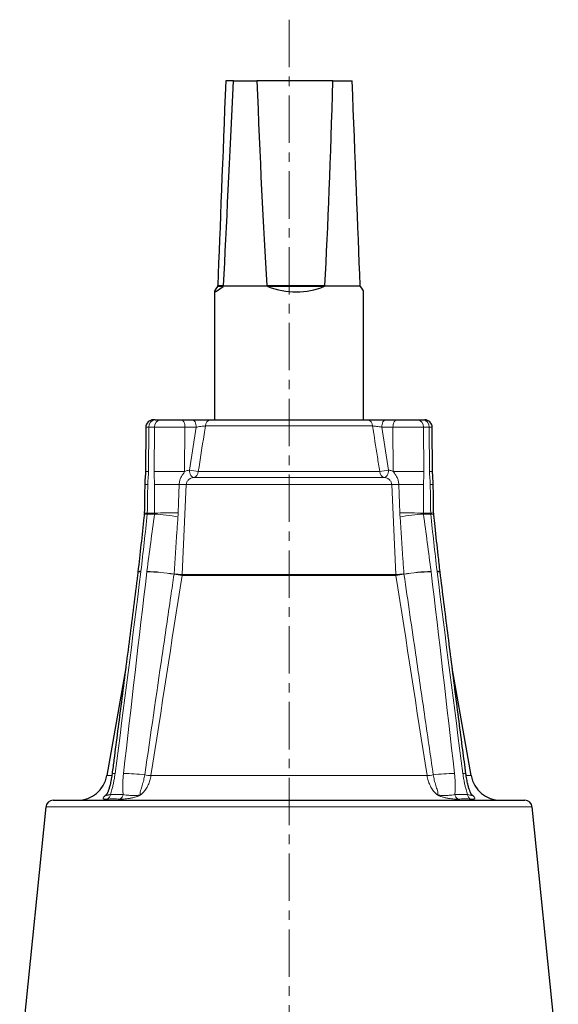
# Model space of a CAD drawing. Header units: millimetres. Extents: x -146 to 1188, y -526 to 1724.
# Tile 11 of 15: x -55 to 90, y 1456 to 1720. Entities that reach past the tile are written whole.
import ezdxf

# ---------------------------------------------------------------- set-up
doc = ezdxf.new("R2010")
doc.units = ezdxf.units.MM
doc.linetypes.add('CENTERX2', pattern=[20.32, 12.7, -2.54, 2.54, -2.54])
doc.layers.add('FORMAT', color=7, linetype='Continuous')

msp = doc.modelspace()

# ---------------------------------------------------------------- linework, layer by layer
at = {"color": 7, "linetype": 'Continuous', "lineweight": 25}
for p, q in [((2.57, 1703.6), (0.54, 1703.6)), ((2.57, 1703.6), (8.87, 1703.6)), ((29.26, 1703.6), (8.87, 1703.6)), ((29.26, 1703.6), (34.42, 1703.6)), ((-2.52, 1647.1), (-2.52, 1612.73)), ((-1.69, 1648.49), (-1.63, 1648.6)), ((-0.09, 1648.6), (11.59, 1648.6)), ((11.78, 1648.49), (11.59, 1648.6)), ((27.03, 1648.6), (36.59, 1648.6)), ((36.65, 1648.49), (36.59, 1648.6)), ((37.48, 1612.73), (37.48, 1647.1)), ((-18.36, 1612.73), (-18.9, 1612.73)), ((-18.36, 1612.73), (-16.86, 1612.73)), ((-16.86, 1612.73), (-11.4, 1612.73)), ((-11.4, 1612.73), (-8.39, 1612.73)), ((-3.55, 1612.73), (38.5, 1612.73)), ((43.35, 1612.73), (46.35, 1612.73)), ((46.35, 1612.73), (51.82, 1612.73)), ((51.82, 1612.73), (53.32, 1612.73)), ((53.32, 1612.73), (53.85, 1612.73)), ((-20.9, 1610.75), (-20.99, 1598.89)), ((55.94, 1598.89), (55.85, 1610.75)), ((-23.01, 1572), (-23.03, 1571.9)), ((57.98, 1571.9), (57.97, 1572)), ((-26.27, 1546.21), (-31.36, 1517.35)), ((66.32, 1517.35), (61.22, 1546.28)), ((-45.71, 1510.73), (80.67, 1510.73)), ((-47.7, 1508.94), (-54.7, 1440.11)), ((89.65, 1440.11), (82.66, 1508.94))]:
    msp.add_line(p, q, dxfattribs=at)
at = {"color": 8, "linetype": 'Continuous', "lineweight": 18}
for p, q in [((-0.19, 1648.49), (-1.69, 1648.49)), ((-1.6, 1648.75), (-0.05, 1648.75)), ((11.5, 1648.75), (27.11, 1648.75)), ((26.85, 1648.49), (11.78, 1648.49)), ((-20.09, 1610.75), (-20.18, 1598.89)), ((-18.59, 1610.75), (-20.09, 1610.75)), ((-18.68, 1598.89), (-18.59, 1610.75)), ((-10.4, 1610.73), (-10.49, 1598.84)), ((-7.39, 1610.73), (-10.4, 1610.73)), ((-9.21, 1599.23), (-7.39, 1610.73)), ((39.87, 1611.08), (-4.91, 1611.08)), ((42.35, 1610.73), (44.17, 1599.23)), ((45.35, 1610.73), (42.35, 1610.73)), ((45.44, 1598.84), (45.35, 1610.73)), ((53.55, 1610.75), (53.64, 1598.89)), ((55.05, 1610.75), (53.55, 1610.75)), ((55.14, 1598.89), (55.05, 1610.75)), ((43.06, 1597.23), (-8.1, 1597.23)), ((41.78, 1598.88), (-6.82, 1598.88)), ((45.01, 1595.35), (-10.05, 1595.35)), ((-18.56, 1587.46), (-20.5, 1587.46)), ((-18.54, 1587.72), (-20.49, 1587.72)), ((55.45, 1587.72), (53.5, 1587.72)), ((55.46, 1587.46), (53.52, 1587.46)), ((46.14, 1571.03), (-11.18, 1571.03)), ((46.12, 1571.28), (-11.16, 1571.28)), ((-31.36, 1517.35), (-30.01, 1517.35)), ((-19.51, 1517.35), (54.47, 1517.35)), ((64.99, 1517.35), (66.32, 1517.35)), ((-31.61, 1512.16), (-31.36, 1512.39)), ((-30.38, 1512.29), (-26.98, 1512.29)), ((61.94, 1512.29), (65.34, 1512.29)), ((66.32, 1512.39), (66.57, 1512.16)), ((-31.61, 1512.16), (-31.43, 1512.27)), ((82.66, 1508.94), (-47.7, 1508.94))]:
    msp.add_line(p, q, dxfattribs=at)
at = {"color": 8, "linetype": 'Continuous', "lineweight": 18, "flags": 128}
for points in [[(-10.4, 1610.73), (-10.42, 1611.13), (-10.47, 1611.5), (-10.56, 1611.85), (-10.69, 1612.15), (-10.84, 1612.4), (-11.01, 1612.58), (-11.2, 1612.7), (-11.4, 1612.73)], [(-7.39, 1610.73), (-7.41, 1611.13), (-7.46, 1611.5), (-7.56, 1611.85), (-7.68, 1612.15), (-7.83, 1612.4), (-8.01, 1612.58), (-8.19, 1612.7), (-8.39, 1612.73)], [(42.35, 1610.73), (42.37, 1611.13), (42.42, 1611.5), (42.52, 1611.85), (42.64, 1612.15), (42.79, 1612.4), (42.96, 1612.58), (43.15, 1612.7), (43.35, 1612.73)], [(45.35, 1610.73), (45.37, 1611.13), (45.43, 1611.5), (45.52, 1611.85), (45.65, 1612.15), (45.8, 1612.4), (45.97, 1612.58), (46.16, 1612.7), (46.35, 1612.73)], [(-10.49, 1598.84), (-11.09, 1598.85), (-11.72, 1598.85), (-12.37, 1598.86), (-13.04, 1598.86), (-13.71, 1598.87), (-14.38, 1598.87), (-15.04, 1598.88), (-15.68, 1598.88), (-16.29, 1598.89), (-16.87, 1598.89), (-17.4, 1598.89), (-17.88, 1598.89), (-18.31, 1598.89), (-18.68, 1598.89)], [(-8.1, 1597.23), (-8.29, 1597.28), (-8.49, 1597.4), (-8.67, 1597.59), (-8.83, 1597.83), (-8.97, 1598.13), (-9.09, 1598.47), (-9.17, 1598.84), (-9.21, 1599.23)], [(44.17, 1599.23), (44.13, 1598.84), (44.05, 1598.47), (43.93, 1598.13), (43.79, 1597.83), (43.63, 1597.59), (43.44, 1597.4), (43.25, 1597.28), (43.06, 1597.23)], [(53.64, 1598.89), (53.27, 1598.89), (52.84, 1598.89), (52.36, 1598.89), (51.82, 1598.89), (51.25, 1598.89), (50.64, 1598.88), (50, 1598.88), (49.34, 1598.87), (48.67, 1598.87), (48, 1598.86), (47.33, 1598.86), (46.68, 1598.85), (46.04, 1598.85), (45.44, 1598.84)], [(-10.05, 1595.35), (-10.24, 1591.35), (-10.98, 1575.37), (-11.16, 1571.28)], [(46.12, 1571.28), (45.94, 1575.27), (45.2, 1591.25), (45.01, 1595.35)], [(-20.5, 1587.46), (-20.81, 1587.43), (-21.05, 1587.4), (-21.21, 1587.35), (-21.3, 1587.3), (-21.32, 1587.26)]]:
    msp.add_lwpolyline(points, dxfattribs=at)
at = {"color": 7, "linetype": 'Continuous', "lineweight": 25}
for centre, radius, start, end in [((-18.9, 1610.73), 2, 90, 179.516), ((53.85, 1610.73), 2, 0.4431, 90), ((-39.24, 1518.73), 8, 270, 350), ((74.2, 1518.73), 8, 190, 270), ((-45.71, 1508.73), 2, 90, 174.2), ((80.67, 1508.73), 2, 5.8, 90)]:
    msp.add_arc(centre, radius, start, end, dxfattribs=at)
at = {"color": 8, "linetype": 'Continuous', "lineweight": 18}
for centre, radius, start, end in [((-18.22, 1610.86), 1.88, 94.3564, 183.3623), ((-16.72, 1610.86), 1.88, 94.3564, 183.3623), ((-3.26, 1611.11), 1.65, 100.0413, 180.819), ((38.22, 1611.11), 1.65, 359.181, 79.9587), ((51.68, 1610.86), 1.88, 356.6377, 85.6436), ((53.18, 1610.86), 1.88, 356.6377, 85.6436), ((-20.44, 1582.68), 16.21, 89.0804, 91.9221), ((-5.29, 1617.81), 18.99, 258.0862, 265.378), ((-8.55, 1598.9), 1.73, 285.1244, 359.3352), ((40.25, 1617.81), 18.99, 274.622, 281.9138), ((43.51, 1598.9), 1.73, 180.6648, 254.8756), ((55.37, 1579.53), 19.37, 88.3095, 90.688), ((-20.35, 1605.63), 10.25, 265.3653, 269.8597), ((-13.71, 1343.74), 251.68, 89.6013, 91.1), ((-8.68, 1655.33), 60, 266.8722, 268.6938), ((43.64, 1655.33), 60, 271.3062, 273.1278), ((48.67, 1343.74), 251.68, 88.9, 90.3987), ((55.23, 1607.5), 12.12, 270.4871, 274.2879), ((-20.51, 1595.25), 7.54, 264.0698, 270.1874), ((-25.41, 1501.06), 86.67, 81.2876, 85.4698), ((-13.56, 1374.98), 212.8, 89.641, 91.3419), ((48.41, 1362.73), 225.04, 88.7044, 90.3127), ((60.96, 1495.95), 91.81, 94.6473, 98.5953), ((55.4, 1596.76), 9.04, 270.3215, 275.4212), ((55.62, 1586.33), 1.13, 54.5348, 98.2461), ((-22.48, 1570.72), 1.3, 78.1581, 114.6776), ((-22.42, 1571.06), 1.11, 78.688, 122.3978), ((-37.79, 1573.93), 15.69, 352.8742, 353.4636), ((-4.9, 1570.13), 15.83, 172.66, 173.2447), ((-22.02, 1516.22), 55.79, 81.0429, 88.5585), ((-24.76, 1499.37), 72.89, 80.9775, 86.7258), ((-9.34, 1570.85), 4.02, 172.6636, 173.2386), ((-9.75, 1633.15), 61.89, 266.685, 268.6878), ((-9.78, 1589.52), 18.54, 258.9597, 265.6568), ((-13.88, 1571.38), 2.72, 352.6953, 357.8214), ((44.71, 1633.15), 61.89, 271.3122, 273.315), ((48.84, 1571.38), 2.72, 182.1786, 187.3047), ((44.74, 1589.52), 18.54, 274.3432, 281.0403), ((59.84, 1498.26), 74.01, 93.3178, 98.9789), ((44.29, 1570.85), 4.02, 6.7614, 7.3364), ((57.05, 1515.37), 56.64, 91.498, 98.9006), ((39.86, 1570.13), 15.83, 6.7553, 7.34), ((57.34, 1570.89), 1.28, 60.4895, 98.4247), ((72.75, 1573.93), 15.69, 186.5364, 187.1258), ((57.42, 1570.5), 1.5, 67.8898, 99.2663), ((-29.43, 1516.57), 1.39, 77.27, 110.9074), ((-26.95, 1474.38), 43.55, 82.3807, 89.8851), ((61.91, 1474.38), 43.55, 90.1149, 97.6193), ((64.37, 1516.31), 1.64, 71.7121, 100.1104), ((-18.41, 1533.88), 16.57, 260.3656, 266.1902), ((53.36, 1533.88), 16.57, 273.8098, 279.6344), ((-31.82, 1512.39), 1.43, 291.3199, 355.7934), ((-28.44, 1512.43), 1.47, 291.0559, 354.4968), ((63.4, 1512.43), 1.47, 185.5032, 248.9441), ((66.77, 1512.39), 1.43, 184.2066, 248.6801)]:
    msp.add_arc(centre, radius, start, end, dxfattribs=at)
at = {"color": 7, "linetype": 'Continuous', "lineweight": 25}
for centre, major_axis, ratio, start_param, end_param in [((11.29, 1927.7), (14.85, 341.85), 0.003929, 2.285901, 2.52543), ((11.29, 1927.7), (14.85, 341.85), 0.003929, 3.758097, 3.997626), ((18.1, 1927.7), (-1.48, 341.85), 0.039499, 2.285559, 2.525088), ((18.1, 1927.7), (-1.48, 341.85), 0.039499, 3.757755, 3.997284), ((23.66, 1927.7), (-14.85, 341.85), 0.003929, 3.757756, 3.997285), ((17.48, 1667), (19.98, 19.98), 0.049701, 2.802987, 3.579518), ((17.48, 1667), (14.83, -14.83), 0.905305, 5.159182, 5.935712), ((17.48, 1667), (19.98, -19.98), 0.049701, 0.04966, 0.338605)]:
    msp.add_ellipse(centre, major_axis=major_axis, ratio=ratio, start_param=start_param, end_param=end_param, dxfattribs=at)
at = {"color": 8, "linetype": 'Continuous', "lineweight": 18}
for centre, major_axis, start_param, end_param in [((-14.9, 1610.73), (6, -0.02), 2.618003, 3.141585), ((-13.4, 1610.73), (6, -0.02), 1.047207, 2.618003), ((48.35, 1610.73), (6, 0.02), 0.52359, 2.094386), ((49.85, 1610.73), (6, 0.02), 0.000007, 0.52359)]:
    msp.add_ellipse(centre, major_axis=major_axis, ratio=0.001454, start_param=start_param, end_param=end_param, dxfattribs=at)
at = {"color": 7, "linetype": 'Continuous', "lineweight": 25}
for points, knots in [([(-1.63, 1648.6), (-1.63, 1648.61), (-1.61, 1648.65), (-1.61, 1648.71), (-1.6, 1648.74), (-1.6, 1648.75)], [0, 0, 0, 0, 0.426949, 0.858517, 1, 1, 1, 1]), ([(-0.09, 1648.6), (-0.12, 1648.56), (-0.15, 1648.52), (-0.19, 1648.49), (-0.19, 1648.49)], [0, 0, 0, 0, 0.876939, 1, 1, 1, 1]), ([(-0.05, 1648.75), (-0.05, 1648.73), (-0.05, 1648.69), (-0.07, 1648.64), (-0.09, 1648.61), (-0.09, 1648.6)], [0, 0, 0, 0, 0.320408, 0.73659, 1, 1, 1, 1]), ([(11.59, 1648.6), (11.57, 1648.61), (11.53, 1648.65), (11.5, 1648.71), (11.5, 1648.74), (11.5, 1648.75)], [0, 0, 0, 0, 0.426949, 0.858517, 1, 1, 1, 1]), ([(27.03, 1648.6), (26.98, 1648.56), (26.92, 1648.52), (26.86, 1648.49), (26.85, 1648.49)], [0, 0, 0, 0, 0.876939, 1, 1, 1, 1]), ([(27.11, 1648.75), (27.11, 1648.73), (27.1, 1648.69), (27.07, 1648.64), (27.04, 1648.61), (27.03, 1648.6)], [0, 0, 0, 0, 0.320408, 0.73659, 1, 1, 1, 1]), ([(36.59, 1648.6), (36.59, 1648.61), (36.57, 1648.65), (36.56, 1648.71), (36.56, 1648.74), (36.56, 1648.75)], [0, 0, 0, 0, 0.426949, 0.858517, 1, 1, 1, 1]), ([(-8.39, 1612.73), (-8.21, 1612.73), (-7.87, 1612.73), (-7.27, 1612.73), (-6.63, 1612.73), (-5.95, 1612.73), (-5.28, 1612.73), (-4.65, 1612.73), (-4.06, 1612.73), (-3.72, 1612.73), (-3.55, 1612.73)], [0, 0, 0, 0, 0.112764, 0.225528, 0.35554, 0.485544, 0.614128, 0.742702, 0.871355, 1, 1, 1, 1]), ([(38.5, 1612.73), (38.64, 1612.73), (38.91, 1612.73), (39.41, 1612.73), (39.99, 1612.73), (40.67, 1612.73), (41.36, 1612.73), (42.05, 1612.73), (42.73, 1612.73), (43.14, 1612.73), (43.35, 1612.73)], [0, 0, 0, 0, 0.102439, 0.204881, 0.336725, 0.468579, 0.601452, 0.734334, 0.867166, 1, 1, 1, 1]), ([(-20.99, 1598.89), (-20.99, 1598.87), (-20.99, 1598.69), (-21, 1598.29), (-21.05, 1597.6), (-21.12, 1596.82), (-21.17, 1596.05), (-21.17, 1595.6), (-21.18, 1595.41)], [0, 0, 0, 0, 0.010092, 0.161499, 0.336323, 0.61348, 0.839574, 1, 1, 1, 1]), ([(56.14, 1595.41), (56.13, 1595.63), (56.12, 1596.1), (56.07, 1596.82), (56.01, 1597.59), (55.96, 1598.28), (55.94, 1598.71), (55.94, 1598.88), (55.94, 1598.89)], [0, 0, 0, 0, 0.186143, 0.401974, 0.623408, 0.857329, 0.994894, 1, 1, 1, 1]), ([(-21.18, 1595.41), (-21.2, 1594.03), (-21.24, 1591.48), (-21.28, 1588.93), (-21.3, 1587.76)], [0, 0, 0, 0, 0.54039, 1, 1, 1, 1]), ([(56.25, 1587.76), (56.23, 1589.09), (56.19, 1591.64), (56.16, 1594.19), (56.14, 1595.41)], [0, 0, 0, 0, 0.5207024, 1, 1, 1, 1]), ([(-21.32, 1587.26), (-21.35, 1587.03), (-21.63, 1584.37), (-22.19, 1579.28), (-22.74, 1574.42), (-23.01, 1572)], [0, 0, 0, 0, 0.045473, 0.522844, 1, 1, 1, 1]), ([(-21.29, 1587.76), (-21.29, 1587.69), (-21.29, 1587.52), (-21.31, 1587.36), (-21.32, 1587.26)], [0, 0, 0, 0, 0.411707, 1, 1, 1, 1]), ([(56.28, 1587.26), (56.27, 1587.35), (56.25, 1587.52), (56.25, 1587.68), (56.25, 1587.76)], [0, 0, 0, 0, 0.566144, 1, 1, 1, 1]), ([(57.98, 1572), (57.81, 1573.44), (57.34, 1577.49), (56.78, 1582.58), (56.39, 1586.22), (56.28, 1587.26)], [0, 0, 0, 0, 0.28433, 0.795702, 1, 1, 1, 1]), ([(-23.03, 1571.9), (-23.06, 1571.65), (-23.79, 1565.75), (-25.26, 1554.13), (-27.37, 1537.62), (-28.93, 1525.52), (-29.77, 1519.12), (-29.93, 1517.87)], [0, 0, 0, 0, 0.013626, 0.32774, 0.644891, 0.93048, 1, 1, 1, 1]), ([(64.89, 1517.87), (64.61, 1519.99), (63.65, 1527.26), (62.03, 1539.87), (60.01, 1555.76), (58.66, 1566.5), (57.98, 1571.9)], [0, 0, 0, 0, 0.117631, 0.40403, 0.700103, 1, 1, 1, 1]), ([(-29.93, 1517.87), (-29.96, 1517.63), (-30.03, 1517.1), (-30.17, 1516.32), (-30.31, 1515.57), (-30.46, 1514.93), (-30.61, 1514.37), (-30.75, 1513.88), (-30.89, 1513.46), (-31.02, 1513.11), (-31.15, 1512.81), (-31.26, 1512.57), (-31.36, 1512.39), (-31.44, 1512.26), (-31.49, 1512.18), (-31.51, 1512.15), (-31.51, 1512.16), (-31.5, 1512.16)], [0, 0, 0, 0, 0.102433, 0.227929, 0.331811, 0.425022, 0.508703, 0.583675, 0.650875, 0.711373, 0.764468, 0.818436, 0.866292, 0.910428, 0.951835, 0.991853, 1, 1, 1, 1]), ([(66.46, 1512.16), (66.46, 1512.16), (66.47, 1512.16), (66.44, 1512.19), (66.4, 1512.26), (66.32, 1512.38), (66.23, 1512.56), (66.12, 1512.78), (66.01, 1513.04), (65.89, 1513.36), (65.75, 1513.75), (65.61, 1514.21), (65.46, 1514.75), (65.32, 1515.36), (65.18, 1516.04), (65.04, 1516.81), (64.94, 1517.43), (64.9, 1517.79), (64.89, 1517.87)], [0, 0, 0, 0, 0.005024, 0.045812, 0.087641, 0.131595, 0.178745, 0.229752, 0.278439, 0.330599, 0.39599, 0.468018, 0.548034, 0.636865, 0.735899, 0.844734, 0.96715, 1, 1, 1, 1])]:
    msp.add_open_spline(points, degree=3, knots=knots, dxfattribs=at)
at = {"color": 8, "linetype": 'Continuous', "lineweight": 18}
for points, knots in [([(-4.91, 1611.08), (-5.09, 1611.07), (-5.46, 1611.04), (-6.14, 1610.95), (-6.81, 1610.84), (-7.21, 1610.77), (-7.39, 1610.73)], [0, 0, 0, 0, 0.25222, 0.508074, 0.770467, 1, 1, 1, 1]), ([(-4.91, 1611.08), (-5.03, 1610.32), (-5.15, 1609.56), (-5.27, 1608.8), (-5.79, 1605.49), (-6.31, 1602.19), (-6.82, 1598.88)], [0.00168009, 0.00168009, 0.00168009, 0.00168009, 0.004, 0.004, 0.004, 0.01408242, 0.01408242, 0.01408242, 0.01408242]), ([(41.78, 1598.88), (41.58, 1600.19), (41.37, 1601.5), (41.17, 1602.82), (40.73, 1605.57), (40.3, 1608.33), (39.87, 1611.08)], [0.00000002, 0.00000002, 0.00000002, 0.00000002, 0.004, 0.004, 0.004, 0.01240236, 0.01240236, 0.01240236, 0.01240236]), ([(42.35, 1610.73), (42.13, 1610.78), (41.69, 1610.86), (40.97, 1610.97), (40.34, 1611.04), (40.01, 1611.07), (39.87, 1611.08)], [0, 0, 0, 0, 0.2700301, 0.5376275, 0.7991577, 1, 1, 1, 1]), ([(-20.18, 1598.89), (-20.19, 1598.56), (-20.2, 1597.89), (-20.27, 1596.97), (-20.35, 1596.14), (-20.37, 1595.63), (-20.38, 1595.38)], [0, 0, 0, 0, 0.283429, 0.568697, 0.784083, 1, 1, 1, 1]), ([(-18.54, 1595.38), (-18.55, 1595.63), (-18.56, 1596.14), (-18.62, 1596.97), (-18.67, 1597.89), (-18.68, 1598.56), (-18.68, 1598.89)], [0, 0, 0, 0, 0.214983, 0.431304, 0.715013, 1, 1, 1, 1]), ([(-10.49, 1598.84), (-10.66, 1598.58), (-10.84, 1598.34), (-11.18, 1597.83), (-11.34, 1597.56), (-11.54, 1597.14), (-11.61, 1596.99), (-11.72, 1596.69), (-11.77, 1596.54), (-11.89, 1596.08), (-11.94, 1595.75), (-11.96, 1595.42)], [0, 0, 0, 0, 0.25, 0.25, 0.5, 0.5, 0.625, 0.625, 0.75, 0.75, 1, 1, 1, 1]), ([(-10.49, 1598.84), (-10.46, 1598.86), (-10.25, 1598.97), (-9.83, 1599.14), (-9.42, 1599.2), (-9.21, 1599.23)], [0, 0, 0, 0, 0.068894, 0.52786, 1, 1, 1, 1]), ([(-8.1, 1597.23), (-8.34, 1597.22), (-8.58, 1597.16), (-9.03, 1596.97), (-9.24, 1596.84), (-9.6, 1596.5), (-9.75, 1596.3), (-9.92, 1595.96), (-9.96, 1595.84), (-10.02, 1595.6), (-10.04, 1595.47), (-10.05, 1595.35)], [0, 0, 0, 0, 0.25, 0.25, 0.5, 0.5, 0.75, 0.75, 0.875, 0.875, 1, 1, 1, 1]), ([(45.01, 1595.35), (45, 1595.47), (44.98, 1595.6), (44.92, 1595.84), (44.88, 1595.96), (44.77, 1596.19), (44.7, 1596.3), (44.55, 1596.5), (44.47, 1596.59), (44.29, 1596.76), (44.19, 1596.83), (43.99, 1596.96), (43.88, 1597.02), (43.54, 1597.16), (43.3, 1597.22), (43.06, 1597.23)], [0, 0, 0, 0, 0.125, 0.125, 0.25, 0.25, 0.375, 0.375, 0.5, 0.5, 0.625, 0.625, 0.75, 0.75, 1, 1, 1, 1]), ([(44.17, 1599.23), (44.31, 1599.21), (44.75, 1599.16), (45.16, 1598.97), (45.44, 1598.84)], [0, 0, 0, 0, 0.314245, 1, 1, 1, 1]), ([(46.92, 1595.42), (46.9, 1595.75), (46.85, 1596.07), (46.73, 1596.54), (46.68, 1596.69), (46.57, 1596.99), (46.5, 1597.14), (46.3, 1597.56), (46.14, 1597.82), (45.8, 1598.33), (45.62, 1598.58), (45.44, 1598.84)], [0, 0, 0, 0, 0.25, 0.25, 0.375, 0.375, 0.5, 0.5, 0.75, 0.75, 1, 1, 1, 1]), ([(53.64, 1598.89), (53.64, 1598.56), (53.63, 1597.89), (53.58, 1596.97), (53.51, 1596.14), (53.5, 1595.63), (53.5, 1595.38)], [0, 0, 0, 0, 0.283429, 0.568697, 0.784083, 1, 1, 1, 1]), ([(55.33, 1595.38), (55.32, 1595.63), (55.31, 1596.14), (55.23, 1596.97), (55.16, 1597.89), (55.15, 1598.56), (55.14, 1598.89)], [0, 0, 0, 0, 0.214983, 0.431304, 0.715013, 1, 1, 1, 1]), ([(-11.96, 1595.42), (-12, 1594.09), (-12.09, 1591.54), (-12.18, 1588.99), (-12.23, 1587.77)], [0, 0, 0, 0, 0.522518, 1, 1, 1, 1]), ([(47.18, 1587.77), (47.14, 1589.1), (47.05, 1591.65), (46.96, 1594.2), (46.92, 1595.42)], [0, 0, 0, 0, 0.522511, 1, 1, 1, 1]), ([(-20.49, 1587.72), (-20.49, 1587.68), (-20.49, 1587.6), (-20.5, 1587.51), (-20.5, 1587.46)], [0, 0, 0, 0, 0.385059, 1, 1, 1, 1]), ([(-18.56, 1587.46), (-18.55, 1587.51), (-18.54, 1587.6), (-18.54, 1587.68), (-18.54, 1587.72)], [0, 0, 0, 0, 0.614941, 1, 1, 1, 1]), ([(-12.28, 1586.73), (-12.37, 1585.4), (-12.72, 1580.28), (-13.07, 1575.16), (-13.33, 1571.36)], [0, 0, 0, 0, 0.259634, 1, 1, 1, 1]), ([(-12.23, 1587.77), (-12.23, 1587.64), (-12.24, 1587.29), (-12.27, 1586.94), (-12.28, 1586.73)], [0, 0, 0, 0, 0.38567, 1, 1, 1, 1]), ([(47.24, 1586.73), (47.22, 1586.94), (47.2, 1587.29), (47.19, 1587.64), (47.18, 1587.77)], [0, 0, 0, 0, 0.61433, 1, 1, 1, 1]), ([(48.28, 1571.36), (48.19, 1572.69), (47.85, 1577.82), (47.5, 1582.94), (47.24, 1586.73)], [0, 0, 0, 0, 0.259634, 1, 1, 1, 1]), ([(53.5, 1587.72), (53.5, 1587.68), (53.5, 1587.6), (53.51, 1587.51), (53.52, 1587.46)], [0, 0, 0, 0, 0.385059, 1, 1, 1, 1]), ([(55.46, 1587.46), (55.46, 1587.51), (55.45, 1587.6), (55.45, 1587.68), (55.45, 1587.72)], [0, 0, 0, 0, 0.614941, 1, 1, 1, 1]), ([(-13.33, 1571.32), (-13.62, 1569.35), (-14.68, 1562.13), (-17.31, 1544.2), (-19.63, 1528.25), (-21.18, 1517.54)], [0, 0, 0, 0, 0.109935, 0.403004, 1, 1, 1, 1]), ([(56.14, 1517.54), (55.35, 1522.99), (53.8, 1533.7), (51.18, 1551.62), (49.35, 1564.1), (48.29, 1571.32)], [0, 0, 0, 0, 0.303932, 0.596997, 1, 1, 1, 1]), ([(-29.12, 1517.93), (-29.18, 1517.56), (-29.28, 1516.84), (-29.47, 1515.75), (-29.7, 1514.67), (-29.99, 1513.5), (-30.24, 1512.72), (-30.38, 1512.29)], [0, 0, 0, 0, 0.187737, 0.375454, 0.566661, 0.757795, 1, 1, 1, 1]), ([(-26.98, 1512.29), (-27.02, 1512.72), (-27.08, 1513.49), (-27.09, 1514.65), (-27.05, 1515.72), (-26.98, 1516.82), (-26.9, 1517.56), (-26.87, 1517.93)], [0, 0, 0, 0, 0.242162, 0.429581, 0.617056, 0.808518, 1, 1, 1, 1]), ([(61.82, 1517.93), (61.86, 1517.56), (61.94, 1516.84), (62.01, 1515.75), (62.05, 1514.67), (62.04, 1513.5), (61.97, 1512.72), (61.94, 1512.29)], [0, 0, 0, 0, 0.187737, 0.375454, 0.566661, 0.757795, 1, 1, 1, 1]), ([(65.34, 1512.29), (65.2, 1512.72), (64.95, 1513.49), (64.66, 1514.65), (64.43, 1515.72), (64.24, 1516.82), (64.13, 1517.56), (64.08, 1517.93)], [0, 0, 0, 0, 0.242161, 0.429581, 0.617056, 0.808518, 1, 1, 1, 1]), ([(-21.18, 1517.54), (-21.27, 1517.05), (-21.44, 1516.08), (-21.79, 1514.92), (-22.08, 1514.03), (-22.27, 1513.45), (-22.4, 1512.96), (-22.46, 1512.58), (-22.44, 1512.34), (-22.39, 1512.22), (-22.34, 1512.18), (-22.32, 1512.16)], [0, 0, 0, 0, 0.234148, 0.468353, 0.585057, 0.701625, 0.786315, 0.870579, 0.936445, 0.966384, 1, 1, 1, 1]), ([(-19.51, 1517.35), (-19.59, 1516.92), (-19.76, 1516.05), (-20.23, 1514.83), (-20.87, 1513.72), (-21.57, 1512.82), (-22.1, 1512.36), (-22.32, 1512.16)], [0, 0, 0, 0, 0.208483, 0.422991, 0.630973, 0.84485, 1, 1, 1, 1]), ([(57.28, 1512.16), (57.05, 1512.36), (56.54, 1512.82), (55.83, 1513.71), (55.2, 1514.81), (54.72, 1516.03), (54.55, 1516.9), (54.47, 1517.35)], [0, 0, 0, 0, 0.15515, 0.363146, 0.577009, 0.785491, 1, 1, 1, 1]), ([(57.28, 1512.16), (57.32, 1512.21), (57.4, 1512.28), (57.41, 1512.5), (57.39, 1512.84), (57.26, 1513.35), (57.05, 1514.02), (56.75, 1514.91), (56.4, 1516.08), (56.22, 1517.05), (56.14, 1517.54)], [0, 0, 0, 0, 0.062614, 0.115441, 0.168501, 0.291399, 0.41137, 0.531524, 0.765786, 1, 1, 1, 1]), ([(-31.61, 1512.16), (-31.61, 1512.16), (-31.61, 1512.16), (-31.6, 1512.15), (-31.6, 1512.13), (-31.59, 1512.12), (-31.59, 1512.09), (-31.6, 1512.05), (-31.6, 1512.02), (-31.55, 1512.02), (-31.38, 1512.06), (-31.1, 1512.13), (-30.74, 1512.21), (-30.5, 1512.26), (-30.38, 1512.29)], [0, 0, 0, 0, 0.00169, 0.025502, 0.028498, 0.04595, 0.082916, 0.148712, 0.265597, 0.407314, 0.550264, 0.771786, 0.885897, 1, 1, 1, 1]), ([(-26.98, 1512.29), (-26.73, 1512.24), (-26.22, 1512.14), (-25.35, 1512.06), (-24.51, 1512.02), (-23.8, 1512.02), (-23.21, 1512.05), (-22.81, 1512.09), (-22.59, 1512.12), (-22.49, 1512.13), (-22.41, 1512.15), (-22.36, 1512.16), (-22.32, 1512.16), (-22.32, 1512.16)], [0, 0, 0, 0, 0.224721, 0.449599, 0.59195, 0.734334, 0.851249, 0.917062, 0.954038, 0.971494, 0.974491, 0.998309, 1, 1, 1, 1]), ([(57.28, 1512.16), (57.28, 1512.16), (57.32, 1512.16), (57.37, 1512.15), (57.45, 1512.13), (57.55, 1512.12), (57.77, 1512.09), (58.17, 1512.05), (58.76, 1512.02), (59.47, 1512.02), (60.3, 1512.06), (61.18, 1512.14), (61.69, 1512.24), (61.94, 1512.29)], [0, 0, 0, 0, 0.0016908, 0.0255086, 0.0285057, 0.0459623, 0.0829378, 0.1487509, 0.2656658, 0.40805, 0.5504008, 0.775279, 1, 1, 1, 1]), ([(65.34, 1512.29), (65.56, 1512.24), (66, 1512.14), (66.34, 1512.06), (66.5, 1512.02), (66.56, 1512.02), (66.56, 1512.05), (66.55, 1512.09), (66.55, 1512.12), (66.56, 1512.13), (66.56, 1512.15), (66.57, 1512.16), (66.57, 1512.16), (66.57, 1512.16)], [0, 0, 0, 0, 0.224721, 0.449599, 0.59195, 0.734334, 0.851249, 0.917062, 0.954038, 0.971494, 0.974492, 0.998309, 1, 1, 1, 1]), ([(-31.29, 1511.06), (-31.48, 1511.05), (-31.86, 1511.04), (-32.18, 1511.09), (-32.34, 1511.17), (-32.37, 1511.3), (-32.25, 1511.5), (-32.05, 1511.73), (-31.87, 1511.91), (-31.75, 1512.03), (-31.68, 1512.1), (-31.64, 1512.14), (-31.62, 1512.16), (-31.61, 1512.16)], [0, 0, 0, 0, 0.164995, 0.334704, 0.465525, 0.608729, 0.75567, 0.871315, 0.933011, 0.965082, 0.981457, 0.998065, 1, 1, 1, 1]), ([(-27.91, 1511.06), (-28.46, 1511.08), (-29.01, 1511.1), (-30.14, 1511.1), (-30.71, 1511.08), (-31.29, 1511.06)], [0, 0, 0, 0, 0.5, 0.5, 1, 1, 1, 1]), ([(-22.32, 1512.16), (-22.32, 1512.16), (-22.36, 1512.14), (-22.43, 1512.1), (-22.57, 1512.03), (-22.81, 1511.91), (-23.26, 1511.73), (-23.97, 1511.5), (-24.85, 1511.31), (-25.7, 1511.17), (-26.52, 1511.09), (-27.28, 1511.04), (-27.7, 1511.05), (-27.91, 1511.06)], [0, 0, 0, 0, 0.0019352, 0.0185432, 0.0349176, 0.0669891, 0.1286844, 0.2443295, 0.3873581, 0.5344766, 0.6652976, 0.8302988, 1, 1, 1, 1]), ([(62.87, 1511.06), (62.67, 1511.05), (62.25, 1511.04), (61.48, 1511.09), (60.66, 1511.17), (59.81, 1511.3), (58.94, 1511.5), (58.22, 1511.73), (57.76, 1511.91), (57.53, 1512.03), (57.39, 1512.1), (57.32, 1512.14), (57.28, 1512.16), (57.28, 1512.16)], [0, 0, 0, 0, 0.164995, 0.334703, 0.465525, 0.608729, 0.75567, 0.871315, 0.933011, 0.965082, 0.981457, 0.998065, 1, 1, 1, 1]), ([(66.25, 1511.06), (65.67, 1511.08), (65.1, 1511.1), (63.97, 1511.1), (63.42, 1511.08), (62.87, 1511.06)], [0, 0, 0, 0, 0.5, 0.5, 1, 1, 1, 1]), ([(66.57, 1512.16), (66.58, 1512.16), (66.6, 1512.14), (66.64, 1512.1), (66.71, 1512.03), (66.83, 1511.91), (67.01, 1511.73), (67.21, 1511.5), (67.32, 1511.31), (67.3, 1511.17), (67.14, 1511.09), (66.82, 1511.04), (66.44, 1511.05), (66.25, 1511.06)], [0, 0, 0, 0, 0.001935, 0.018543, 0.034918, 0.066989, 0.128685, 0.244329, 0.387358, 0.534476, 0.665297, 0.830299, 1, 1, 1, 1]), ([(66.4, 1512.26), (66.41, 1512.25), (66.47, 1512.2), (66.53, 1512.18), (66.57, 1512.16)], [0, 0, 0, 0, 0.2282458, 1, 1, 1, 1])]:
    msp.add_open_spline(points, degree=3, knots=knots, dxfattribs=at)
for points in [[(-20.38, 1595.38), (-20.41, 1592.83), (-20.45, 1590.27), (-20.49, 1587.72)], [(-18.54, 1587.72), (-18.54, 1590.27), (-18.54, 1592.83), (-18.54, 1595.38)], [(53.5, 1595.38), (53.5, 1592.83), (53.5, 1590.27), (53.5, 1587.72)], [(55.45, 1587.72), (55.41, 1590.27), (55.37, 1592.83), (55.33, 1595.38)], [(-20.5, 1587.46), (-21.05, 1582.35), (-21.61, 1577.25), (-22.2, 1572.15)], [(-20.59, 1572.15), (-19.94, 1577.25), (-19.26, 1582.35), (-18.56, 1587.46)], [(53.52, 1587.46), (54.22, 1582.35), (54.89, 1577.25), (55.55, 1572.15)], [(57.16, 1572.15), (56.57, 1577.25), (56.01, 1582.35), (55.46, 1587.46)], [(-22.22, 1571.99), (-24.47, 1553.97), (-26.77, 1535.95), (-29.12, 1517.93)], [(-26.87, 1517.93), (-24.84, 1535.95), (-22.75, 1553.97), (-20.61, 1571.99)], [(-11.18, 1571.03), (-13.97, 1553.14), (-16.74, 1535.24), (-19.51, 1517.35)], [(54.47, 1517.35), (51.7, 1535.24), (48.93, 1553.14), (46.14, 1571.03)], [(55.57, 1571.99), (57.71, 1553.97), (59.79, 1535.95), (61.82, 1517.93)], [(64.08, 1517.93), (61.73, 1535.95), (59.43, 1553.97), (57.18, 1571.99)]]:
    msp.add_open_spline(points, degree=3, dxfattribs=at)
at = {"layer": 'FORMAT', "linetype": 'CENTERX2', "lineweight": 18}
msp.add_line((17.48, 1719.97), (17.48, 466.78), dxfattribs=at)

doc.saveas('drawing.dxf')
